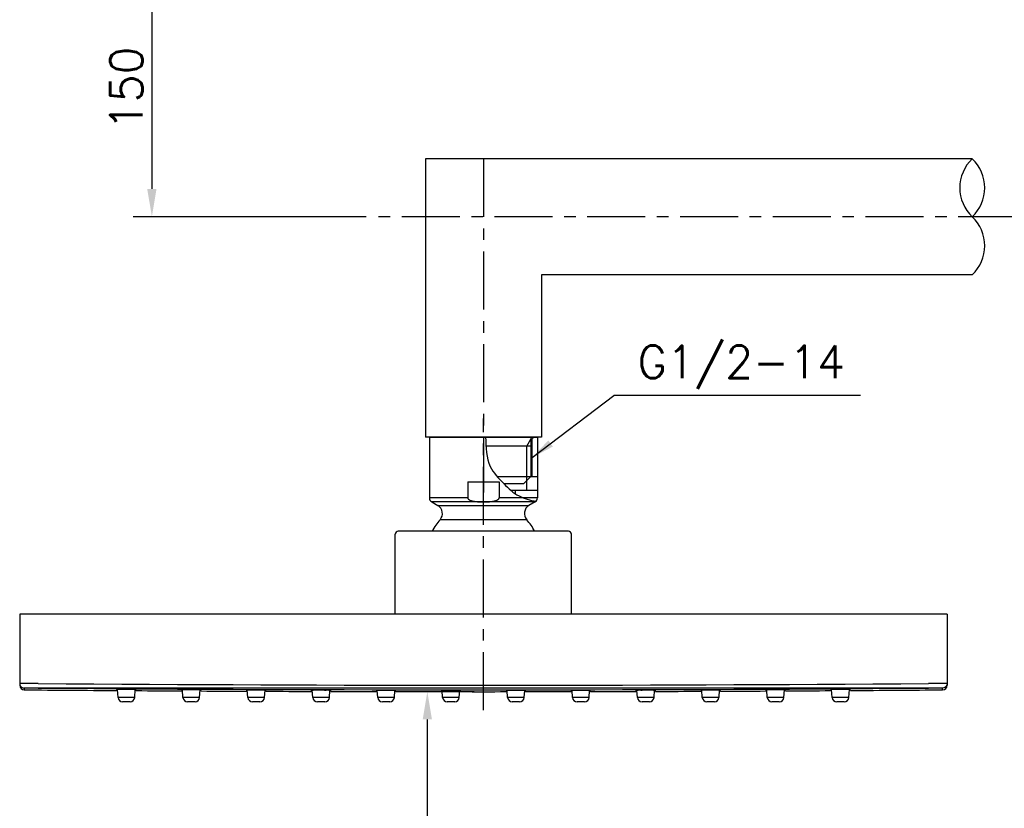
# Model space of a CAD drawing. Extents: x 5500 to 5920, y -4857 to -4263.
# Tile 18 of 20: x 5675 to 5781, y -4445 to -4360. Entities that reach past the tile are written whole.
import ezdxf

# ---------------------------------------------------------------- set-up
doc = ezdxf.new("R2010")
doc.units = 0
doc.header["$LTSCALE"] = 5
doc.header["$MEASUREMENT"] = 0
doc.linetypes.add('CENTER', pattern=[2, 1.25, -0.25, 0.25, -0.25])
doc.layers.get('0').update_dxf_attribs({"color": 2, "linetype": 'CONTINUOUS'})
for name, color, linetype in [('CEN', 1, 'CENTER'), ('CL', 1, 'CENTER'), ('D', 2, 'CONTINUOUS')]:
    doc.layers.add(name, color=color, linetype=linetype)
doc.styles.add('GHS', font='romans', dxfattribs={"bigfont": 'ghs'})
doc.dimstyles.new('STANDARD$7', dxfattribs={"dimtxt": 3.5, "dimasz": 3, "dimexe": 1, "dimexo": 0.0625, "dimgap": 1, "dimtad": 1, "dimdec": 4, "dimzin": 0, "dimdsep": 46, "dimtxsty": 'GHS', "dimcen": 1, "dimclrt": 2, "dimadec": 0, "dimazin": 0, "dimtfac": 1, "dimtdec": 4, "dimtofl": 0, "dimtmove": 0, "dimatfit": 3, "dimfxl": 0, "dimtolj": 1, "dimtzin": 0, "dimarcsym": 0})

msp = doc.modelspace()

# ---------------------------------------------------------------- linework, layer by layer
at = {"color": 7, "linetype": 'Continuous'}
for p, q in [((5777.54, -4375.25), (5718.58, -4375.25)), ((5718.58, -4375.25), (5718.58, -4405.25)), ((5731.08, -4387.75), (5731.08, -4405.25)), ((5777.54, -4387.75), (5731.08, -4387.75)), ((5731.08, -4405.25), (5718.58, -4405.25)), ((5719, -4405.25), (5730.65, -4405.25)), ((5719, -4405.25), (5719, -4411.82)), ((5729.95, -4405.25), (5729.95, -4409.5)), ((5730.65, -4405.25), (5730.65, -4411.82)), ((5729.95, -4406.25), (5725.1, -4406.25)), ((5723.14, -4410.1), (5723.14, -4411.82)), ((5723.14, -4410.1), (5726.52, -4410.1)), ((5726.29, -4409.5), (5729.95, -4409.5)), ((5726.52, -4410.1), (5726.52, -4411.82)), ((5727.78, -4409.5), (5730.65, -4409.5)), ((5729.95, -4409.5), (5729.2, -4410.25)), ((5726.99, -4410.25), (5729.2, -4410.25)), ((5727.78, -4411), (5730.65, -4411)), ((5728.3, -4411.4), (5728.3, -4411)), ((5723.14, -4411.82), (5719, -4411.82)), ((5730.65, -4411.82), (5726.52, -4411.82)), ((5730.4, -4412.25), (5719.25, -4412.25)), ((5719.25, -4412.25), (5719.91, -4412.63)), ((5719.91, -4412.63), (5729.74, -4412.63)), ((5730.4, -4412.25), (5729.74, -4412.63)), ((5720.16, -4414.16), (5729.5, -4414.16)), ((5715.33, -4424.36), (5715.33, -4415.74)), ((5734, -4415.41), (5715.65, -4415.41)), ((5734.33, -4424.36), (5734.33, -4415.74)), ((5774.83, -4424.36), (5674.83, -4424.36)), ((5674.83, -4424.36), (5674.83, -4432.02)), ((5774.83, -4424.36), (5774.83, -4432.02)), ((5675.32, -4432.33), (5675.32, -4432.52)), ((5772.83, -4432.33), (5676.82, -4432.33)), ((5774.33, -4432.39), (5774.33, -4432.33)), ((5774.33, -4432.52), (5774.33, -4432.39)), ((5685.43, -4433.35), (5685.37, -4432.46)), ((5687.23, -4433.35), (5685.43, -4433.35)), ((5687.23, -4433.35), (5687.29, -4432.47)), ((5692.43, -4433.35), (5692.37, -4432.5)), ((5694.23, -4433.35), (5692.43, -4433.35)), ((5694.23, -4433.35), (5694.28, -4432.51)), ((5699.43, -4433.35), (5699.37, -4432.53)), ((5701.23, -4433.35), (5699.43, -4433.35)), ((5701.23, -4433.35), (5701.28, -4432.54)), ((5706.43, -4433.35), (5706.37, -4432.56)), ((5708.23, -4433.35), (5706.43, -4433.35)), ((5708.23, -4433.35), (5708.28, -4432.57)), ((5713.43, -4433.35), (5713.38, -4432.58)), ((5715.23, -4433.35), (5713.43, -4433.35)), ((5715.23, -4433.35), (5715.28, -4432.58)), ((5720.43, -4433.35), (5720.38, -4432.59)), ((5722.23, -4433.35), (5720.43, -4433.35)), ((5722.23, -4433.35), (5722.28, -4432.59)), ((5727.43, -4433.35), (5727.38, -4432.59)), ((5729.23, -4433.35), (5727.43, -4433.35)), ((5729.23, -4433.35), (5729.28, -4432.59)), ((5734.43, -4433.35), (5734.38, -4432.58)), ((5736.23, -4433.35), (5734.43, -4433.35)), ((5736.23, -4433.35), (5736.28, -4432.58)), ((5741.43, -4433.35), (5741.37, -4432.57)), ((5743.23, -4433.35), (5741.43, -4433.35)), ((5743.23, -4433.35), (5743.28, -4432.56)), ((5748.43, -4433.35), (5748.37, -4432.54)), ((5750.23, -4433.35), (5748.43, -4433.35)), ((5750.23, -4433.35), (5750.28, -4432.53)), ((5755.43, -4433.35), (5755.37, -4432.51)), ((5757.23, -4433.35), (5755.43, -4433.35)), ((5757.23, -4433.35), (5757.29, -4432.5)), ((5762.43, -4433.35), (5762.37, -4432.47)), ((5764.23, -4433.35), (5762.43, -4433.35)), ((5764.23, -4433.35), (5764.29, -4432.46)), ((5686.73, -4433.81), (5685.93, -4433.81)), ((5693.73, -4433.81), (5692.93, -4433.81)), ((5700.73, -4433.81), (5699.93, -4433.81)), ((5707.73, -4433.81), (5706.93, -4433.81)), ((5714.73, -4433.81), (5713.93, -4433.81)), ((5721.73, -4433.81), (5720.93, -4433.81)), ((5728.73, -4433.81), (5727.93, -4433.81)), ((5735.73, -4433.81), (5734.93, -4433.81)), ((5742.73, -4433.81), (5741.93, -4433.81)), ((5749.73, -4433.81), (5748.93, -4433.81)), ((5756.73, -4433.81), (5755.93, -4433.81)), ((5763.73, -4433.81), (5762.93, -4433.81))]:
    msp.add_line(p, q, dxfattribs=at)
for centre, radius, start, end in [((5719.5, -4411.82), 0.5, 180, 240), ((5730.15, -4411.82), 0.5, 300, 0), ((5719.41, -4413.5), 1, 318.3335, 60), ((5730.24, -4413.5), 1, 120, 221.6665), ((5724.83, -4418.32), 6.25, 138.3335, 152.2305), ((5724.83, -4418.32), 6.25, 27.7695, 41.6665), ((5715.65, -4415.74), 0.325, 90, 180), ((5734, -4415.74), 0.325, 0, 90), ((5675.33, -4432.02), 0.5, 180, 269.5462), ((5724.83, 1817.29), 6249.8, 269.559915, 270.440085), ((5724.83, 1817.29), 6249.3, 269.559915, 270.440082), ((5774.33, -4432.02), 0.5, 270.4538, 0), ((5724.83, 1817.29), 6250, 269.546164, 269.637264), ((5685.93, -4433.31), 0.5, 184, 270), ((5686.73, -4433.31), 0.5, 270, 356), ((5724.83, 1817.29), 6250, 269.656831, 269.701481), ((5692.93, -4433.31), 0.5, 184, 270), ((5693.73, -4433.31), 0.5, 270, 356), ((5724.83, 1817.29), 6250, 269.720963, 269.76569), ((5699.93, -4433.31), 0.5, 184, 270), ((5700.73, -4433.31), 0.5, 270, 356), ((5724.83, 1817.29), 6250, 269.785102, 269.829889), ((5706.93, -4433.31), 0.5, 184, 270), ((5707.73, -4433.31), 0.5, 270, 356), ((5724.83, 1817.29), 6250, 269.849249, 269.894079), ((5713.93, -4433.31), 0.5, 184, 270), ((5714.73, -4433.31), 0.5, 270, 356), ((5724.83, 1817.29), 6250, 269.913405, 269.95826), ((5720.93, -4433.31), 0.5, 184, 270), ((5721.73, -4433.31), 0.5, 270, 356), ((5724.83, 1817.29), 6250, 269.977568, 270.022432), ((5727.93, -4433.31), 0.5, 184, 270), ((5728.73, -4433.31), 0.5, 270, 356), ((5724.83, 1817.29), 6250, 270.04174, 270.086599), ((5734.93, -4433.31), 0.5, 184, 270), ((5735.73, -4433.31), 0.5, 270, 356), ((5724.83, 1817.29), 6250, 270.105916, 270.150763), ((5741.93, -4433.31), 0.5, 184, 270), ((5742.73, -4433.31), 0.5, 270, 356), ((5724.83, 1817.29), 6250, 270.170097, 270.214922), ((5748.93, -4433.31), 0.5, 184, 270), ((5749.73, -4433.31), 0.5, 270, 356), ((5724.83, 1817.29), 6250, 270.234283, 270.279077), ((5755.93, -4433.31), 0.5, 184, 270), ((5756.73, -4433.31), 0.5, 270, 356), ((5724.83, 1817.29), 6250, 270.298473, 270.343229), ((5762.93, -4433.31), 0.5, 184, 270), ((5763.73, -4433.31), 0.5, 270, 356), ((5724.83, 1817.29), 6250, 270.362667, 270.453836)]:
    msp.add_arc(centre, radius, start, end, dxfattribs=at)
msp.add_spline([(5725.06, -4405.25), (5725.57, -4408.43), (5727.02, -4410.27), (5728.67, -4411.61), (5730.49, -4412.19)], degree=3)
for points, start_tangent, end_tangent in [([(5723.14, -4411.82), (5723.15, -4411.88), (5723.19, -4411.94), (5723.25, -4411.99), (5723.33, -4412.04), (5723.41, -4412.08), (5723.52, -4412.11), (5723.63, -4412.15), (5723.75, -4412.17), (5723.88, -4412.19), (5724.03, -4412.21), (5724.2, -4412.23), (5724.38, -4412.24), (5724.6, -4412.25), (5724.83, -4412.25)], (0, -1), (1, 0)), ([(5724.83, -4412.25), (5725.06, -4412.25), (5725.28, -4412.24), (5725.47, -4412.23), (5725.64, -4412.21), (5725.79, -4412.19), (5725.92, -4412.17), (5726.04, -4412.14), (5726.15, -4412.11), (5726.25, -4412.08), (5726.33, -4412.04), (5726.41, -4411.99), (5726.46, -4411.94), (5726.5, -4411.88), (5726.52, -4411.82)], (1, 0), (0, 1)), ([(5676.83, -4431.83), (5676.31, -4431.83), (5675.83, -4431.83), (5675.41, -4431.83), (5675.1, -4431.83), (5674.9, -4431.83), (5674.83, -4431.83)], (-0.999983, 0.005763), (0.015518, -0.99988)), ([(5674.83, -4431.83), (5674.89, -4432.08)], (0, -1), (0.495934, -0.86836)), ([(5674.89, -4432.08), (5675.08, -4432.26), (5675.32, -4432.33)], (0.495934, -0.86836), (0.999969, -0.00792)), ([(5676.82, -4432.33), (5676.44, -4432.33), (5676.07, -4432.33), (5675.76, -4432.33), (5675.52, -4432.33), (5675.37, -4432.33), (5675.32, -4432.33)], (-0.999971, 0.00768), (0.002074, -0.999998)), ([(5774.76, -4431.83), (5774.56, -4431.83), (5774.24, -4431.83), (5773.83, -4431.83), (5773.35, -4431.83), (5772.83, -4431.83)], (-0.970742, -0.240127), (-0.999983, -0.005764)), ([(5774.33, -4432.33), (5774.28, -4432.33), (5774.13, -4432.33), (5773.89, -4432.33), (5773.58, -4432.33), (5773.22, -4432.33), (5772.83, -4432.33)], (-0.011718, 0.999931), (-0.999971, -0.007681)), ([(5774.76, -4432.08), (5774.58, -4432.26), (5774.33, -4432.33)], (-0.495966, -0.868342), (-0.999969, -0.00792)), ([(5774.83, -4431.83), (5774.76, -4431.83)], (-0.008637, 0.999963), (-0.970742, -0.240127)), ([(5774.83, -4431.83), (5774.76, -4432.08)], (0, -1), (-0.495966, -0.868342)), ([(5685.37, -4432.48), (5685.32, -4432.47), (5685.26, -4432.47)], (-0.99029, 0.139015), (0.059892, -0.998205)), ([(5685.37, -4432.52), (5685.33, -4432.51), (5685.26, -4432.51)], (-0.989892, 0.141821), (0.059892, -0.998205)), ([(5685.37, -4432.55), (5685.33, -4432.54), (5685.26, -4432.54)], (-0.989441, 0.144936), (0.059892, -0.998205)), ([(5685.37, -4432.57), (5685.33, -4432.56), (5685.27, -4432.56)], (-0.988948, 0.148262), (0.059892, -0.998205)), ([(5687.29, -4432.49), (5687.15, -4432.48), (5686.87, -4432.47), (5686.52, -4432.47), (5686.15, -4432.47), (5685.8, -4432.47), (5685.51, -4432.47), (5685.37, -4432.48)], (-0.993171, -0.11667), (-0.99029, 0.139015)), ([(5687.39, -4432.55), (5687.33, -4432.55), (5687.28, -4432.56)], (0.059892, 0.998205), (-0.992688, -0.120711)), ([(5687.39, -4432.58), (5687.33, -4432.57), (5687.28, -4432.58)], (0.059892, 0.998205), (-0.992301, -0.123849)), ([(5687.39, -4432.48), (5687.33, -4432.48), (5687.29, -4432.49)], (0.059892, 0.998205), (-0.993171, -0.11667)), ([(5687.39, -4432.52), (5687.33, -4432.52), (5687.29, -4432.53)], (0.059892, 0.998205), (-0.99297, -0.118364)), ([(5692.37, -4432.52), (5692.33, -4432.51), (5692.26, -4432.51)], (-0.99072, 0.135921), (0.059892, -0.998205)), ([(5692.37, -4432.56), (5692.33, -4432.55), (5692.26, -4432.55)], (-0.990307, 0.138893), (0.059892, -0.998205)), ([(5692.37, -4432.59), (5692.33, -4432.58), (5692.27, -4432.58)], (-0.989825, 0.142289), (0.059892, -0.998205)), ([(5692.38, -4432.61), (5692.33, -4432.6), (5692.27, -4432.6)], (-0.989684, 0.143268), (0.059892, -0.998205)), ([(5694.29, -4432.53), (5694.15, -4432.51), (5693.87, -4432.51), (5693.52, -4432.51), (5693.15, -4432.51), (5692.8, -4432.51), (5692.51, -4432.51), (5692.37, -4432.52)], (-0.993354, -0.115101), (-0.99072, 0.135921)), ([(5694.39, -4432.56), (5694.33, -4432.56), (5694.28, -4432.57)], (0.059892, 0.998205), (-0.993221, -0.116241)), ([(5694.39, -4432.59), (5694.33, -4432.59), (5694.28, -4432.6)], (0.059892, 0.998205), (-0.99301, -0.118026)), ([(5694.39, -4432.61), (5694.33, -4432.61), (5694.28, -4432.62)], (0.059892, 0.998205), (-0.993103, -0.117247)), ([(5694.39, -4432.52), (5694.33, -4432.52), (5694.29, -4432.53)], (0.059892, 0.998205), (-0.993354, -0.115101)), ([(5699.37, -4432.55), (5699.33, -4432.54), (5699.26, -4432.54)], (-0.99107, 0.133343), (0.059892, -0.998205)), ([(5699.37, -4432.59), (5699.33, -4432.58), (5699.27, -4432.58)], (-0.99071, 0.135988), (0.059892, -0.998205)), ([(5699.38, -4432.62), (5699.33, -4432.61), (5699.27, -4432.61)], (-0.990187, 0.139751), (0.059892, -0.998205)), ([(5699.38, -4432.64), (5699.33, -4432.64), (5699.27, -4432.64)], (-0.989569, 0.144062), (0.059892, -0.998205)), ([(5701.28, -4432.56), (5701.15, -4432.55), (5700.87, -4432.54), (5700.52, -4432.54), (5700.15, -4432.54), (5699.8, -4432.54), (5699.52, -4432.54), (5699.37, -4432.55)], (-0.993484, -0.113972), (-0.99107, 0.133343)), ([(5701.39, -4432.55), (5701.33, -4432.55), (5701.28, -4432.56)], (0.059892, 0.998205), (-0.993484, -0.113972)), ([(5701.39, -4432.59), (5701.33, -4432.59), (5701.28, -4432.6)], (0.059892, 0.998205), (-0.993406, -0.114648)), ([(5701.39, -4432.62), (5701.33, -4432.62), (5701.28, -4432.63)], (0.059892, 0.998205), (-0.993322, -0.115373)), ([(5701.38, -4432.64), (5701.32, -4432.64), (5701.28, -4432.65)], (0.059892, 0.998205), (-0.993112, -0.117166)), ([(5706.37, -4432.57), (5706.33, -4432.56), (5706.27, -4432.57)], (-0.991473, 0.130311), (0.059892, -0.998205)), ([(5706.38, -4432.61), (5706.34, -4432.6), (5706.27, -4432.61)], (-0.988824, 0.149085), (0.059892, -0.998205)), ([(5706.38, -4432.64), (5706.33, -4432.64), (5706.27, -4432.64)], (-0.99054, 0.137228), (0.059892, -0.998205)), ([(5706.38, -4432.67), (5706.34, -4432.66), (5706.27, -4432.66)], (-0.989859, 0.142052), (0.059892, -0.998205)), ([(5708.28, -4432.58), (5708.15, -4432.57), (5707.87, -4432.57), (5707.52, -4432.56), (5707.15, -4432.56), (5706.8, -4432.56), (5706.52, -4432.56), (5706.37, -4432.57)], (-0.993481, -0.113996), (-0.991473, 0.130311)), ([(5708.39, -4432.57), (5708.33, -4432.57), (5708.28, -4432.58)], (0.059892, 0.998205), (-0.993481, -0.113996)), ([(5708.39, -4432.61), (5708.33, -4432.61), (5708.28, -4432.62)], (0.059892, 0.998205), (-0.993878, -0.110482)), ([(5708.38, -4432.64), (5708.32, -4432.64), (5708.28, -4432.65)], (0.059892, 0.998205), (-0.993561, -0.113303)), ([(5708.38, -4432.67), (5708.32, -4432.67), (5708.28, -4432.67)], (0.059892, 0.998205), (-0.993618, -0.112795)), ([(5713.37, -4432.59), (5713.33, -4432.58), (5713.27, -4432.58)], (-0.99198, 0.126392), (0.059892, -0.998205)), ([(5713.38, -4432.63), (5713.33, -4432.62), (5713.27, -4432.62)], (-0.991587, 0.12944), (0.059892, -0.998205)), ([(5713.38, -4432.66), (5713.33, -4432.65), (5713.27, -4432.65)], (-0.990999, 0.133867), (0.059892, -0.998205)), ([(5713.38, -4432.69), (5713.34, -4432.68), (5713.27, -4432.68)], (-0.990188, 0.139742), (0.059892, -0.998205)), ([(5715.28, -4432.59), (5715.14, -4432.58), (5714.86, -4432.58), (5714.52, -4432.58), (5714.15, -4432.58), (5713.8, -4432.58), (5713.52, -4432.58), (5713.37, -4432.59)], (-0.993262, -0.115886), (-0.99198, 0.126392)), ([(5715.38, -4432.68), (5715.32, -4432.68), (5715.27, -4432.69)], (0.059892, 0.998205), (-0.994086, -0.108599)), ([(5715.39, -4432.59), (5715.33, -4432.58), (5715.28, -4432.59)], (0.059892, 0.998205), (-0.993262, -0.115886)), ([(5715.39, -4432.63), (5715.33, -4432.62), (5715.28, -4432.63)], (0.059892, 0.998205), (-0.993317, -0.115415)), ([(5715.38, -4432.66), (5715.32, -4432.66), (5715.28, -4432.67)], (0.059892, 0.998205), (-0.993522, -0.11364)), ([(5720.37, -4432.6), (5720.33, -4432.59), (5720.27, -4432.59)], (-0.99248, 0.122403), (0.059892, -0.998205)), ([(5720.38, -4432.64), (5720.33, -4432.63), (5720.27, -4432.63)], (-0.992253, 0.124231), (0.059892, -0.998205)), ([(5720.38, -4432.67), (5720.33, -4432.66), (5720.27, -4432.66)], (-0.991962, 0.126538), (0.059892, -0.998205)), ([(5720.38, -4432.7), (5720.34, -4432.69), (5720.27, -4432.69)], (-0.99151, 0.130027), (0.059892, -0.998205)), ([(5722.28, -4432.6), (5722.14, -4432.59), (5721.86, -4432.59), (5721.51, -4432.59), (5721.14, -4432.59), (5720.8, -4432.59), (5720.51, -4432.59), (5720.37, -4432.6)], (-0.992816, -0.11965), (-0.99248, 0.122403)), ([(5722.38, -4432.69), (5722.32, -4432.69), (5722.27, -4432.7)], (0.059892, 0.998205), (-0.993019, -0.117953)), ([(5722.39, -4432.59), (5722.33, -4432.59), (5722.28, -4432.6)], (0.059892, 0.998205), (-0.992816, -0.11965)), ([(5722.39, -4432.63), (5722.32, -4432.63), (5722.28, -4432.64)], (0.059892, 0.998205), (-0.992731, -0.120351)), ([(5722.38, -4432.66), (5722.32, -4432.66), (5722.28, -4432.67)], (0.059892, 0.998205), (-0.992734, -0.120333)), ([(5727.38, -4432.6), (5727.33, -4432.59), (5727.27, -4432.59)], (-0.992804, 0.119749), (0.059892, -0.998205)), ([(5727.38, -4432.64), (5727.33, -4432.63), (5727.27, -4432.63)], (-0.992704, 0.120577), (0.059892, -0.998205)), ([(5727.38, -4432.67), (5727.33, -4432.66), (5727.27, -4432.66)], (-0.992679, 0.120782), (0.059892, -0.998205)), ([(5727.38, -4432.7), (5727.33, -4432.69), (5727.27, -4432.69)], (-0.993042, 0.117764), (0.059892, -0.998205)), ([(5729.28, -4432.6), (5729.14, -4432.59), (5728.86, -4432.59), (5728.51, -4432.59), (5728.14, -4432.59), (5727.8, -4432.59), (5727.51, -4432.59), (5727.38, -4432.6)], (-0.992539, -0.121924), (-0.992804, 0.119749)), ([(5729.38, -4432.69), (5729.32, -4432.69), (5729.27, -4432.7)], (0.059892, 0.998205), (-0.991336, -0.131348)), ([(5729.39, -4432.59), (5729.33, -4432.59), (5729.28, -4432.6)], (0.059892, 0.998205), (-0.992539, -0.121924)), ([(5729.39, -4432.63), (5729.32, -4432.63), (5729.28, -4432.64)], (0.059892, 0.998205), (-0.992375, -0.123253)), ([(5729.38, -4432.66), (5729.32, -4432.66), (5729.28, -4432.67)], (0.059892, 0.998205), (-0.992197, -0.124682)), ([(5734.37, -4432.59), (5734.33, -4432.58), (5734.27, -4432.59)], (-0.993299, 0.115573), (0.059892, -0.998205)), ([(5734.38, -4432.63), (5734.33, -4432.62), (5734.27, -4432.63)], (-0.993356, 0.115078), (0.059892, -0.998205)), ([(5734.38, -4432.67), (5734.33, -4432.66), (5734.27, -4432.66)], (-0.993564, 0.113277), (0.059892, -0.998205)), ([(5734.38, -4432.69), (5734.33, -4432.68), (5734.27, -4432.68)], (-0.994058, 0.108853), (0.059892, -0.998205)), ([(5736.28, -4432.59), (5736.14, -4432.58), (5735.86, -4432.58), (5735.51, -4432.58), (5735.14, -4432.58), (5734.79, -4432.58), (5734.51, -4432.58), (5734.37, -4432.59)], (-0.991901, -0.127015), (-0.993299, 0.115573)), ([(5736.38, -4432.68), (5736.32, -4432.68), (5736.27, -4432.69)], (0.059892, 0.998205), (-0.990132, -0.140139)), ([(5736.39, -4432.58), (5736.33, -4432.58), (5736.28, -4432.59)], (0.059892, 0.998205), (-0.991901, -0.127015)), ([(5736.39, -4432.62), (5736.32, -4432.62), (5736.28, -4432.63)], (0.059892, 0.998205), (-0.991528, -0.129893)), ([(5736.38, -4432.65), (5736.32, -4432.65), (5736.28, -4432.66)], (0.059892, 0.998205), (-0.990992, -0.133921)), ([(5741.37, -4432.58), (5741.33, -4432.57), (5741.27, -4432.57)], (-0.993525, 0.113609), (0.059892, -0.998205)), ([(5741.38, -4432.62), (5741.33, -4432.61), (5741.27, -4432.61)], (-0.993394, 0.114753), (0.059892, -0.998205)), ([(5741.38, -4432.65), (5741.33, -4432.64), (5741.27, -4432.64)], (-0.99366, 0.112426), (0.059892, -0.998205)), ([(5741.38, -4432.67), (5741.33, -4432.67), (5741.27, -4432.67)], (-0.993696, 0.112112), (0.059892, -0.998205)), ([(5743.28, -4432.57), (5743.14, -4432.56), (5742.86, -4432.56), (5742.51, -4432.56), (5742.13, -4432.56), (5741.79, -4432.57), (5741.51, -4432.57), (5741.37, -4432.58)], (-0.991457, -0.130433), (-0.993525, 0.113609)), ([(5743.39, -4432.57), (5743.33, -4432.56), (5743.28, -4432.57)], (0.059892, 0.998205), (-0.991457, -0.130433)), ([(5743.39, -4432.61), (5743.32, -4432.6), (5743.28, -4432.61)], (0.059892, 0.998205), (-0.991279, -0.131777)), ([(5743.39, -4432.64), (5743.32, -4432.64), (5743.28, -4432.64)], (0.059892, 0.998205), (-0.990424, -0.138062)), ([(5743.38, -4432.66), (5743.32, -4432.66), (5743.28, -4432.67)], (0.059892, 0.998205), (-0.989829, -0.142259)), ([(5748.37, -4432.56), (5748.33, -4432.55), (5748.27, -4432.55)], (-0.993547, 0.11342), (0.059892, -0.998205)), ([(5748.37, -4432.6), (5748.33, -4432.59), (5748.27, -4432.59)], (-0.993497, 0.113857), (0.059892, -0.998205)), ([(5748.38, -4432.63), (5748.33, -4432.62), (5748.27, -4432.62)], (-0.993383, 0.11485), (0.059892, -0.998205)), ([(5748.38, -4432.65), (5748.33, -4432.64), (5748.27, -4432.64)], (-0.993119, 0.117111), (0.059892, -0.998205)), ([(5750.28, -4432.55), (5750.14, -4432.54), (5749.86, -4432.54), (5749.51, -4432.54), (5749.13, -4432.54), (5748.79, -4432.54), (5748.51, -4432.55), (5748.37, -4432.56)], (-0.991033, -0.133621), (-0.993547, 0.11342)), ([(5750.39, -4432.54), (5750.33, -4432.54), (5750.28, -4432.55)], (0.059892, 0.998205), (-0.991033, -0.133621)), ([(5750.39, -4432.58), (5750.32, -4432.58), (5750.28, -4432.59)], (0.059892, 0.998205), (-0.990607, -0.136739)), ([(5750.39, -4432.61), (5750.32, -4432.61), (5750.28, -4432.62)], (0.059892, 0.998205), (-0.990168, -0.139884)), ([(5750.39, -4432.64), (5750.32, -4432.64), (5750.28, -4432.64)], (0.059892, 0.998205), (-0.989523, -0.144377)), ([(5755.37, -4432.53), (5755.33, -4432.52), (5755.26, -4432.52)], (-0.993424, 0.114494), (0.059892, -0.998205)), ([(5755.37, -4432.57), (5755.33, -4432.56), (5755.27, -4432.56)], (-0.993272, 0.115804), (0.059892, -0.998205)), ([(5755.37, -4432.6), (5755.33, -4432.59), (5755.27, -4432.59)], (-0.993031, 0.11785), (0.059892, -0.998205)), ([(5755.38, -4432.62), (5755.33, -4432.61), (5755.27, -4432.61)], (-0.99241, 0.122971), (0.059892, -0.998205)), ([(5757.29, -4432.52), (5757.14, -4432.51), (5756.86, -4432.51), (5756.51, -4432.51), (5756.13, -4432.51), (5755.79, -4432.51), (5755.51, -4432.51), (5755.37, -4432.53)], (-0.99065, -0.136431), (-0.993424, 0.114494)), ([(5757.39, -4432.55), (5757.33, -4432.55), (5757.28, -4432.56)], (0.059892, 0.998205), (-0.990287, -0.139038)), ([(5757.39, -4432.58), (5757.32, -4432.58), (5757.28, -4432.59)], (0.059892, 0.998205), (-0.989788, -0.142548)), ([(5757.39, -4432.6), (5757.32, -4432.6), (5757.28, -4432.61)], (0.059892, 0.998205), (-0.989779, -0.142611)), ([(5757.39, -4432.51), (5757.33, -4432.51), (5757.29, -4432.52)], (0.059892, 0.998205), (-0.99065, -0.136431)), ([(5762.37, -4432.49), (5762.32, -4432.48), (5762.26, -4432.48)], (-0.993215, 0.116293), (0.059892, -0.998205)), ([(5762.37, -4432.53), (5762.33, -4432.52), (5762.26, -4432.52)], (-0.992996, 0.11815), (0.059892, -0.998205)), ([(5762.37, -4432.56), (5762.33, -4432.55), (5762.27, -4432.55)], (-0.992684, 0.120742), (0.059892, -0.998205)), ([(5762.37, -4432.58), (5762.33, -4432.57), (5762.27, -4432.58)], (-0.992257, 0.1242), (0.059892, -0.998205)), ([(5764.29, -4432.48), (5764.14, -4432.47), (5763.86, -4432.47), (5763.51, -4432.47), (5763.13, -4432.47), (5762.79, -4432.47), (5762.5, -4432.48), (5762.37, -4432.49)], (-0.990269, -0.139163), (-0.993215, 0.116293)), ([(5764.39, -4432.54), (5764.33, -4432.54), (5764.28, -4432.55)], (0.059892, 0.998205), (-0.989393, -0.145266)), ([(5764.39, -4432.56), (5764.33, -4432.56), (5764.28, -4432.57)], (0.059892, 0.998205), (-0.98888, -0.148718)), ([(5764.4, -4432.47), (5764.33, -4432.47), (5764.29, -4432.48)], (0.059892, 0.998205), (-0.990269, -0.139163)), ([(5764.39, -4432.51), (5764.33, -4432.51), (5764.29, -4432.52)], (0.059892, 0.998205), (-0.98986, -0.142047))]:
    msp.add_spline(points, degree=3, dxfattribs=dict(at, start_tangent=start_tangent, end_tangent=end_tangent))
at = {"layer": 'CEN'}
for p, q in [((5724.83, -4375.25), (5724.83, -4411.25)), ((5862.28, -4381.5), (5713.18, -4381.5))]:
    msp.add_line(p, q, dxfattribs=at)
at = {"layer": 'CL'}
msp.add_line((5724.83, -4434.71), (5724.83, -4403.25), dxfattribs=at)
at = {"layer": 'D', "ltscale": 0.6}
for p, q in [((5689.08, -4359), (5689.08, -4378.5)), ((5712.18, -4381.5), (5687.08, -4381.5)), ((5723.83, -4432.71), (5716.78, -4432.71)), ((5718.78, -4435.71), (5718.78, -4809.57))]:
    msp.add_line(p, q, dxfattribs=at)
at = {"layer": 'D'}
for p, q in [((5765.49, -4400.78), (5738.9, -4400.78)), ((5729.5, -4406.25), (5729.95, -4405.47)), ((5729.5, -4409.95), (5729.5, -4406.25))]:
    msp.add_line(p, q, dxfattribs=at)
at = {"layer": 'D', "color": 0}
for p, q in [((5729.95, -4405.55), (5730.25, -4405.25)), ((5729.5, -4411), (5729.5, -4406.25))]:
    msp.add_line(p, q, dxfattribs=at)
at = {"layer": 'D', "color": 2}
msp.add_line((5730.08, -4409.5), (5730.08, -4405.43), dxfattribs=at)
at = {"layer": 'D'}
for centre, start, end in [((5780.51, -4378.38), 133.6028, 226.3972), ((5774.56, -4378.38), 313.6028, 46.3972), ((5774.56, -4384.63), 313.6028, 46.3972)]:
    msp.add_arc(centre, 4.32, start, end, dxfattribs=at)
at = {"layer": 'D', "ltscale": 0.6}
for points in [[(5688.58, -4378.5), (5689.58, -4378.5), (5689.08, -4381.5)], [(5718.28, -4435.71), (5719.28, -4435.71), (5718.78, -4432.71)]]:
    msp.add_solid(points, dxfattribs=at)

# ---------------------------------------------------------------- texts
at = {"ltscale": 10, "style": 'GHS'}
msp.add_text('G1/2-14', height=3.5, dxfattribs=at).set_placement((5741.45, -4398.9))
at = {"layer": 'D', "ltscale": 0.6, "insert": (5686.33, -4367.66), "char_height": 3.5, "attachment_point": 5, "rotation": 90, "style": 'GHS'}
msp.add_mtext('\\A1;150', dxfattribs=at)

# ---------------------------------------------------------------- leaders
at = {"layer": 'D'}
msp.add_leader([(5730.08, -4407.46), (5738.9, -4400.78)], dimstyle='STANDARD$7', override={"dimasz": 2.5, "dimexe": 2, "dimexo": 1, "dimgap": 1, "dimtad": 0, "dimcen": -2.5, "dimclrd": 2, "dimclre": 2, "dimadec": 4, "dimtix": 1, "dimtofl": 1, "dimtmove": 2}, dxfattribs=at)

doc.saveas('drawing.dxf')
